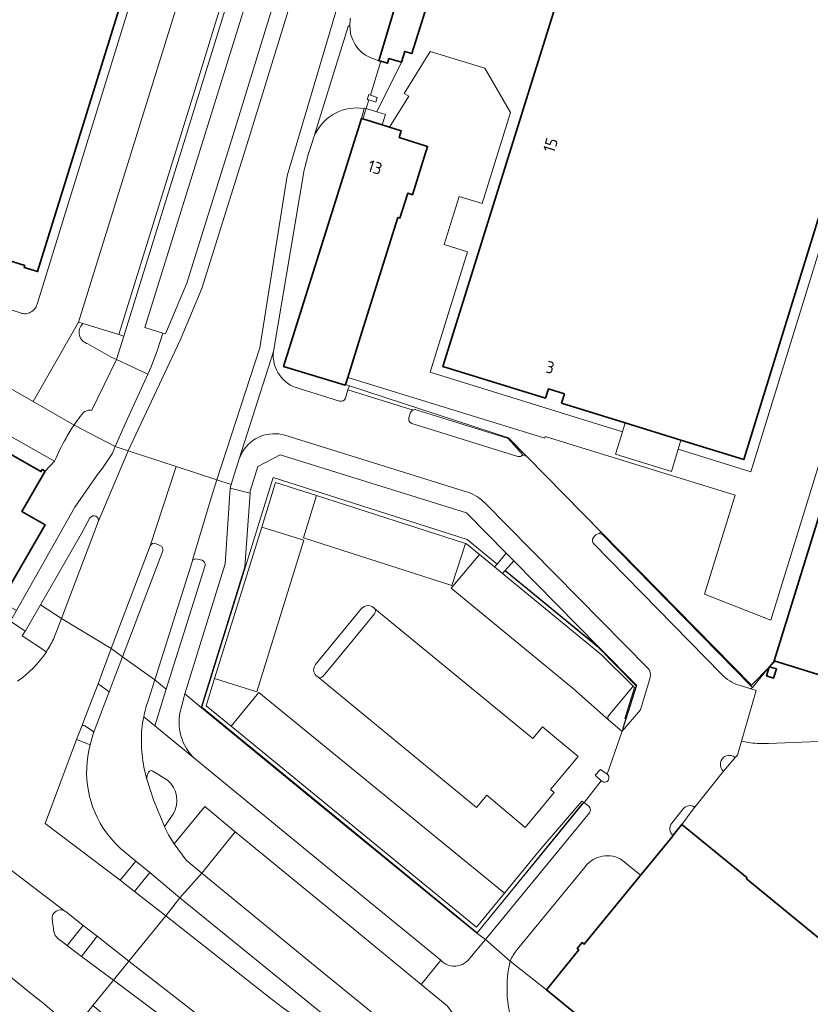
# Model space of a CAD drawing. Extents: x 150256 to 156914, y 461459 to 469481.
# Tile 196 of 256: x 154346 to 154434, y 463499 to 463609. Entities that reach past the tile are written whole.
import ezdxf
from ezdxf.enums import TextEntityAlignment as Align

# ---------------------------------------------------------------- set-up
doc = ezdxf.new("R2010")
doc.units = 0
doc.header["$LTSCALE"] = 0.75
for name, color, linetype, lineweight in [('B-RO-GR-BEPLANTING_CULTUUR_HEESTERS-GV', 251, 'CONTINUOUS', 18), ('B-RO-GR-GROENVOORZIENING-GV', 251, 'CONTINUOUS', 18), ('B-RO-GR-HAAG-GV', 251, 'CONTINUOUS', 13), ('B-RO-IE-TERREINAFSCHEIDING_KUNSTMATIG_HEKWERK-G', 251, 'IE-TERREINAFSCHEIDING-KUNSTMATIG', 18), ('B-RO-IE-TERREINAFSCHEIDING_KUNSTMATIG_MUUR-GV', 251, 'CONTINUOUS', 18), ('B-RO-OG-BEBOUWING-GV', 6, 'CONTINUOUS', 35), ('B-RO-OG-BEBOUWING-T18', 1, 'CONTINUOUS', 18), ('B-RO-OG-TERREIN_CULTUURSCHEIDING-GV', 251, 'CONTINUOUS', 18), ('B-RO-VH-VERHARDING_ASFALT-GV', 251, 'CONTINUOUS', 18), ('B-RO-VH-VERHARDING_BETON-GV', 251, 'CONTINUOUS', 18), ('B-RO-VH-VERHARDING_BETONSTRAATSTEEN-GV', 251, 'CONTINUOUS', 18), ('B-RO-VH-VERHARDING_STRAATBAKSTEEN-GV', 251, 'CONTINUOUS', 18), ('B-RO-VH-VERHARDING_TEGEL-GV', 251, 'CONTINUOUS', 18)]:
    doc.layers.add(name, color=color, linetype=linetype, lineweight=lineweight)
doc.styles.add('NLCS-ISO-M200-T18', font='NLCS-ISO.ttf', dxfattribs={"height": 360})
doc.linetypes.add('IE-TERREINAFSCHEIDING-KUNSTMATIG', pattern='A,4,[82,NLCS.SHX,S=0.75,R=90,X=0,Y=0],4,-2', length=10)

msp = doc.modelspace()

# ---------------------------------------------------------------- linework, layer by layer
at = {"layer": 'B-RO-GR-BEPLANTING_CULTUUR_HEESTERS-GV'}
for points in [[(154396.986, 463506.823), (154408.993, 463521.456), (154408.758, 463521.625), (154403.964, 463516.042), (154403.946, 463516.021), (154400.042, 463511.271), (154396.909, 463507.463), (154369.314, 463530.022), (154366.524, 463532.309), (154367.471, 463535.392), (154372.762, 463552.381), (154374.31, 463557.421), (154378.936, 463555.935), (154395.672, 463550.568), (154395.783, 463550.539), (154397.23, 463549.333), (154398.948, 463547.922), (154399.225, 463548.253), (154395.86, 463550.997), (154374.044, 463557.976), (154366.013, 463532.184)], [(154414.905, 463534.543), (154414.925, 463534.605), (154410.675, 463538.915), (154400.136, 463547.51), (154399.848, 463547.182), (154410.966, 463538.047), (154414.512, 463534.517), (154414.656, 463534.374), (154413.586, 463530.896), (154413.741, 463530.848)]]:
    msp.add_lwpolyline(points, close=True, dxfattribs=at)
at = {"layer": 'B-RO-GR-GROENVOORZIENING-GV'}
msp.add_lwpolyline([(154394.193, 463497.814), (154393.624, 463498.614), (154390.697, 463501.026), (154382.405, 463507.836), (154369.782, 463518.153), (154366.014, 463513.53), (154377.951, 463503.732), (154398.054, 463487.34), (154399.174, 463486.422), (154444.21, 463449.528), (154446.988, 463452.889), (154446.227, 463453.497), (154445.197, 463452.23), (154444.088, 463453.132), (154445.17, 463454.382), (154443.968, 463455.303), (154442.375, 463453.345), (154400.101, 463487.964), (154400.646, 463488.653), (154399.475, 463489.567), (154400.58, 463490.887), (154398.742, 463492.482)], dxfattribs=at)
at = {"layer": 'B-RO-GR-HAAG-GV'}
msp.add_lwpolyline([(154394.193, 463497.814), (154393.624, 463498.614), (154390.697, 463501.026), (154382.405, 463507.836), (154369.782, 463518.153), (154366.014, 463513.53), (154377.951, 463503.732), (154398.054, 463487.34), (154399.174, 463486.422), (154444.21, 463449.528), (154446.988, 463452.889), (154446.227, 463453.497)], dxfattribs=at)
at = {"layer": 'B-RO-IE-TERREINAFSCHEIDING_KUNSTMATIG_HEKWERK-G'}
for points in [[(154386.143, 463604.747), (154384.994, 463600.928)], [(154384.823, 463600.398), (154384.502, 463599.428)], [(154384.502, 463599.428), (154385.714, 463599.048)], [(154385.714, 463599.048), (154386.672, 463598.747), (154386.31, 463597.593)], [(154429.829, 463536.681), (154427.824, 463534.647), (154400.491, 463562.442), (154382.632, 463568.278)], [(154399.218, 463548.245), (154395.86, 463550.997), (154374.044, 463557.976), (154366.013, 463532.184), (154396.982, 463506.826)], [(154414.865, 463534.584), (154410.643, 463538.883), (154400.128, 463547.5)], [(154430.491, 463537.352), (154429.852, 463536.703)], [(154413.362, 463529.797), (154414.865, 463534.584)], [(154426.685, 463528.343), (154427.708, 463528.15)], [(154429.731, 463528.102), (154439.148, 463528.447)], [(154396.982, 463506.826), (154408.822, 463521.352)]]:
    msp.add_lwpolyline(points, dxfattribs=at)
msp.add_lwpolyline([(154427.708, 463528.15, 0.030642), (154429.731, 463528.102)], format="xyb", dxfattribs=at)
at = {"layer": 'B-RO-IE-TERREINAFSCHEIDING_KUNSTMATIG_MUUR-GV'}
for points in [[(154384.823, 463600.398), (154385.576, 463600.157), (154385.746, 463600.687), (154384.994, 463600.928), (154384.794, 463600.992), (154384.623, 463600.462)], [(154384.14, 463598.274), (154384.502, 463599.428), (154384.318, 463599.489), (154384.298, 463599.422), (154383.975, 463598.326)]]:
    msp.add_lwpolyline(points, close=True, dxfattribs=at)
at = {"layer": 'B-RO-OG-BEBOUWING-GV'}
for points in [[(154342.38, 463582.942), (154346.124, 463581.78), (154346.058, 463581.57), (154347.558, 463581.104), (154369.924, 463653.116)], [(154389.919, 463618.082), (154385.942, 463604.808), (154386.143, 463604.747), (154386.9, 463604.521), (154387.059, 463605.052), (154388.472, 463604.629), (154388.836, 463605.844), (154389.627, 463605.607), (154392.237, 463613.853)], [(154405.738, 463610.815), (154403.652, 463604.133), (154393.139, 463570.445), (154404.664, 463566.899), (154404.995, 463567.932), (154406.799, 463567.373), (154406.467, 463566.341), (154413.625, 463564.122), (154419.896, 463562.179), (154426.95, 463559.993), (154443.657, 463613.932)], [(154343.443, 463544.041), (154348.405, 463552.658), (154345.806, 463554.149), (154348.42, 463558.702), (154348.084, 463558.891), (154347.945, 463558.648), (154323.626, 463572.524)], [(154508.079, 463443.245), (154514.034, 463450.515), (154533.529, 463434.558), (154534.43, 463435.606), (154536.898, 463438.572), (154544.234, 463447.575), (154526.558, 463462.035), (154524.35, 463463.849), (154513.581, 463472.69), (154505.698, 463463.057), (154506.361, 463462.515), (154499.323, 463453.904), (154486.516, 463464.428), (154479.464, 463470.204), (154461.417, 463484.93), (154454.43, 463490.745), (154444.736, 463498.625), (154437.65, 463504.384), (154427.259, 463512.897), (154427.339, 463512.978), (154419.985, 463518.992), (154419.025, 463517.786), (154418.915, 463517.619), (154415.286, 463513.192)], [(154415.286, 463513.192), (154409.012, 463505.537), (154408.779, 463505.724), (154408.23, 463505.065), (154408.413, 463504.917), (154404.78, 463500.398), (154453.492, 463460.547), (154494.677, 463426.853), (154505.639, 463440.24)]]:
    msp.add_lwpolyline(points, dxfattribs=at)
for points in [[(154386.31, 463597.593), (154384.14, 463598.274), (154383.975, 463598.326), (154375.227, 463570.438), (154382.16, 463568.351), (154382.183, 463568.425), (154382.43, 463569.22), (154384.013, 463574.317), (154388.068, 463587.203), (154388.305, 463587.128), (154389.178, 463589.911), (154389.708, 463589.745), (154391.412, 463595.177), (154388.215, 463596.18), (154388.448, 463596.922), (154387.12, 463597.339)], [(154446.104, 463563.506), (154439.154, 463565.663), (154430.378, 463537.387), (154458.505, 463528.656), (154458.386, 463528.274), (154458.768, 463528.156), (154467.678, 463556.865), (154467.759, 463557.126), (154467.396, 463557.251), (154467.295, 463556.928), (154447.151, 463563.181), (154446.467, 463563.393)], [(154429.829, 463536.681), (154429.518, 463535.681), (154430.306, 463535.436), (154430.625, 463536.463), (154429.852, 463536.703), (154429.838, 463536.708)]]:
    msp.add_lwpolyline(points, close=True, dxfattribs=at)
at = {"layer": 'B-RO-OG-TERREIN_CULTUURSCHEIDING-GV'}
for points in [[(154361.639, 463574.204), (154361.945, 463574.109), (154362.056, 463574.374), (154364.341, 463579.815), (154369.731, 463597.072), (154375.245, 463614.999), (154372.387, 463615.878), (154359.638, 463574.826)], [(154365.945, 463532.149), (154378.331, 463521.967), (154396.945, 463506.773), (154396.986, 463506.823), (154366.013, 463532.184), (154374.044, 463557.976), (154395.86, 463550.997), (154399.225, 463548.253), (154400.254, 463549.484), (154395.792, 463554.009), (154374.85, 463560.521), (154372.313, 463559.207), (154371.468, 463556.423), (154371.453, 463556.2), (154370.847, 463547.937)], [(154401.108, 463548.617), (154400.136, 463547.51), (154410.675, 463538.915)]]:
    msp.add_lwpolyline(points, close=True, dxfattribs=at)
at = {"layer": 'B-RO-VH-VERHARDING_ASFALT-GV'}
for points in [[(154363.136, 463559.208), (154367.718, 463557.732), (154372.555, 463572.549), (154375.622, 463591.852), (154381.397, 463611.304), (154388.807, 463635.282), (154396.439, 463659.838), (154398.623, 463666.868), (154403.389, 463682.635), (154409.937, 463703.742), (154416.248, 463724.025), (154418.301, 463731.03), (154419.887, 463737.308), (154421.714, 463747.057), (154422.78, 463750.854), (154423.32, 463752.247), (154418.51, 463754.836)], [(154423.608, 463747.351), (154424.369, 463749.996), (154424.441, 463750.187), (154424.896, 463751.398), (154423.32, 463752.247), (154422.78, 463750.854), (154421.714, 463747.057), (154419.887, 463737.308), (154418.301, 463731.03), (154416.248, 463724.025), (154409.937, 463703.742), (154403.389, 463682.635), (154398.623, 463666.868), (154396.439, 463659.838), (154388.807, 463635.282), (154381.397, 463611.304), (154375.622, 463591.852), (154372.555, 463572.549), (154367.718, 463557.732), (154369.336, 463557.174), (154370.22, 463560.085), (154374.077, 463572.121), (154377.481, 463592.309)], [(154411.914, 463739.237), (154408.92, 463728.902), (154407.616, 463723.184), (154405.21, 463711.224), (154401.803, 463695.367), (154398.502, 463684.171), (154396.697, 463678.064), (154396.669, 463677.97), (154394.08, 463669.756), (154391.535, 463661.45), (154388.028, 463650.006), (154377.771, 463617.056), (154376.966, 463614.47), (154371.45, 463596.539), (154366.034, 463579.197), (154363.716, 463573.677), (154363.604, 463573.411), (154357.736, 463560.981), (154363.136, 463559.208)], [(154375.245, 463614.999), (154369.731, 463597.072), (154364.341, 463579.815), (154362.056, 463574.374), (154361.945, 463574.109), (154361.639, 463574.204), (154361.058, 463572.317), (154360.342, 463570.404), (154359.975, 463569.6), (154357.306, 463563.755), (154356.287, 463561.466), (154357.314, 463561.12), (154357.736, 463560.981), (154363.604, 463573.411), (154363.716, 463573.677), (154366.034, 463579.197), (154371.45, 463596.539), (154376.966, 463614.47)], [(154378.787, 463596.574), (154378.749, 463596.6), (154382.47, 463608.645), (154382.663, 463608.812)], [(154436.998, 463588.532), (154427.755, 463558.623), (154419.589, 463561.158), (154418.839, 463558.666), (154412.544, 463560.606), (154413.313, 463563.106), (154391.7, 463569.815), (154395.879, 463583.336), (154393.275, 463584.154), (154394.961, 463589.542), (154397.563, 463588.773), (154400.75, 463598.987), (154397.86, 463603.966), (154391.704, 463605.852), (154388.776, 463601.124), (154389.286, 463600.814), (154387.12, 463597.339), (154388.448, 463596.922), (154388.215, 463596.18), (154391.412, 463595.177), (154389.708, 463589.745), (154389.178, 463589.911), (154388.305, 463587.128), (154388.068, 463587.203), (154384.013, 463574.317), (154382.43, 463569.22), (154404.583, 463562.401), (154404.644, 463562.6), (154426.004, 463555.974), (154422.526, 463544.857), (154430, 463541.948), (154437.098, 463564.874)], [(154377.994, 463594.263), (154378.5, 463595.839)], [(154374.077, 463572.121), (154370.22, 463560.085), (154370.599, 463560.844)], [(154381.517, 463566.558), (154376.979, 463567.977)], [(154382.451, 463567.839), (154382.171, 463566.877)], [(154389.782, 463565.559), (154382.451, 463567.839)], [(154389.312, 463564.678), (154389.506, 463565.272)], [(154401.543, 463560.351), (154389.649, 463564.05)], [(154375.366, 463562.719), (154395.884, 463556.341)], [(154410.702, 463551.692), (154410.915, 463551.842), (154402.566, 463560.332), (154402.104, 463560.514)], [(154364.985, 463548.692), (154367.088, 463555.681), (154367.718, 463557.732), (154363.136, 463559.208), (154360.213, 463550.31)], [(154397.849, 463555.122), (154416.174, 463536.544)], [(154353.452, 463553.427), (154352.486, 463551.686), (154347.897, 463543.651)], [(154347.897, 463543.651), (154350.237, 463542.148), (154354.37, 463553.007)], [(154360.213, 463550.31), (154356.457, 463540.459), (154355.829, 463538.75), (154357.109, 463537.843), (154361.627, 463549.752)], [(154361.377, 463550.316), (154360.832, 463550.545)], [(154360.832, 463550.545), (154361.377, 463550.316)], [(154424.473, 463535.861), (154410.086, 463550.512)], [(154361.627, 463549.752), (154357.109, 463537.843), (154360.736, 463535.258), (154364.931, 463548.512), (154364.985, 463548.692)], [(154350.764, 463509.158), (154352.681, 463507.656), (154354.272, 463506.445), (154357.83, 463503.623), (154361.99, 463508.722), (154358.472, 463511.444), (154356.84, 463512.75), (154348.414, 463519.106), (154351.951, 463528.53), (154352.537, 463530.033), (154353.358, 463532.198), (154354.355, 463534.797), (154354.874, 463536.15), (154355.829, 463538.75), (154350.237, 463542.148), (154349.342, 463539.813)], [(154359.951, 463532.779), (154360.736, 463535.258), (154357.109, 463537.843), (154356.184, 463535.403), (154355.617, 463533.897), (154354.649, 463531.33), (154353.829, 463529.178), (154353.822, 463529.159), (154353.484, 463527.941)], [(154416.448, 463535.514), (154415.352, 463531.885), (154413.303, 463529.457), (154411.615, 463524.631)], [(154425.976, 463526.519), (154426.246, 463526.776), (154426.685, 463528.343), (154428.355, 463534.05), (154427.761, 463534.223), (154426.438, 463534.635)], [(154359.701, 463531.983), (154359.704, 463531.995)], [(154353.484, 463527.941), (154351.951, 463528.53), (154348.414, 463519.106)], [(154324.871, 463524.73), (154321.294, 463527.487), (154317.424, 463522.277), (154321.029, 463519.511), (154322.611, 463518.264), (154328.666, 463513.853), (154329.617, 463513.16), (154337.18, 463507.441), (154342.374, 463503.582), (154346.586, 463500.169), (154348.153, 463498.934), (154351.657, 463495.969), (154353.768, 463498.636), (154356.114, 463501.509), (154352.487, 463504.175), (154350.892, 463505.398), (154349.842, 463506.193)], [(154326.647, 463527.164), (154328.23, 463525.986), (154339.988, 463517.334), (154350.638, 463509.253)], [(154357.556, 463515.733), (154358.617, 463514.85), (154360.166, 463513.598), (154363.571, 463510.737), (154366.014, 463513.53), (154364.268, 463514.962), (154362.935, 463516.81), (154362.271, 463517.828), (154361.883, 463518.649), (154361.832, 463518.771), (154360.602, 463521.743), (154359.846, 463524.095), (154359.524, 463525.389)], [(154362.166, 463523.97), (154360.515, 463524.998)], [(154421.444, 463520.945), (154424.537, 463524.778), (154424.692, 463524.98)], [(154359.846, 463524.095), (154360.602, 463521.743), (154361.832, 463518.771), (154362.807, 463520.153)], [(154410.99, 463523.85), (154410.931, 463523.897), (154409.039, 463521.514), (154408.993, 463521.456), (154409.534, 463521.032)], [(154409.621, 463520.313), (154406.18, 463516.115), (154397.903, 463506.066), (154400.686, 463503.65)], [(154418.86, 463519.137), (154420.137, 463520.736)], [(154348.414, 463519.106), (154356.84, 463512.75), (154358.617, 463514.85), (154357.556, 463515.733)], [(154350.638, 463509.253), (154339.988, 463517.334)], [(154413.331, 463514.96), (154415.322, 463513.317), (154415.286, 463513.192), (154418.915, 463517.619), (154419.025, 463517.786)], [(154401.488, 463504.944), (154409.125, 463514.245)], [(154348.153, 463498.934), (154346.586, 463500.169), (154342.374, 463503.582), (154337.18, 463507.441), (154329.617, 463513.16), (154336.839, 463504.105)], [(154394.127, 463480.261), (154399.174, 463486.422), (154398.054, 463487.34), (154377.951, 463503.732), (154366.014, 463513.53), (154363.571, 463510.737), (154387.954, 463490.951)], [(154387.954, 463490.951), (154363.571, 463510.737), (154361.99, 463508.722), (154373.638, 463499.544), (154375.099, 463498.434), (154376.596, 463497.375)], [(154349.842, 463506.193), (154350.892, 463505.398), (154352.681, 463507.656), (154350.764, 463509.158)], [(154349.214, 463508.346), (154349.386, 463506.953)], [(154349.386, 463506.953), (154349.214, 463508.346)], [(154376.596, 463497.375), (154375.099, 463498.434), (154373.638, 463499.544), (154361.99, 463508.722), (154357.83, 463503.623), (154367.231, 463496.328), (154371.67, 463492.78), (154377.212, 463488.234), (154388.603, 463478.889), (154391.132, 463476.814), (154393.904, 463480.004)], [(154338.215, 463502.63), (154344.485, 463497.495), (154346.058, 463496.212), (154349.549, 463493.309), (154350.93, 463492.214), (154363.838, 463481.653), (154364.461, 463481.144), (154366.634, 463483.897), (154351.993, 463495.703), (154351.657, 463495.969), (154348.153, 463498.934)], [(154435.66, 463438.811), (154402.148, 463466.178), (154392.711, 463473.758), (154390.731, 463475.432), (154390.269, 463475.812), (154388.728, 463477.079), (154387.601, 463477.923), (154375.888, 463486.698), (154356.114, 463501.509), (154353.768, 463498.636), (154383.661, 463474.124), (154387.36, 463471.091)]]:
    msp.add_lwpolyline(points, dxfattribs=at)
for points in [[(154382.663, 463608.812, -0.0490479), (154382.76, 463609.567)], [(154378.5, 463595.839, -0.0369454), (154378.787, 463596.574)], [(154377.481, 463592.309, -0.0086419), (154377.994, 463594.263)], [(154376.979, 463567.977, -0.3778217), (154374.077, 463572.121)], [(154382.171, 463566.877, -0.3958246), (154381.517, 463566.558)], [(154389.649, 463564.05, -0.4343828), (154389.312, 463564.678)], [(154389.506, 463565.272, -0.1936363), (154389.782, 463565.559)], [(154370.599, 463560.844, -0.3459485), (154375.366, 463562.719)], [(154402.104, 463560.514, -0.297911), (154401.543, 463560.351)], [(154395.884, 463556.341, -0.1256478), (154397.849, 463555.122)], [(154354.37, 463553.007, 0.9068737), (154353.452, 463553.427)], [(154410.086, 463550.512, -0.388613), (154410.056, 463551.217)], [(154410.056, 463551.217, -0.2025474), (154410.702, 463551.692)], [(154360.832, 463550.545, 0.3929691), (154360.213, 463550.31)], [(154360.213, 463550.31, -0.3929691), (154360.832, 463550.545)], [(154361.627, 463549.752, 0.4005928), (154361.377, 463550.316)], [(154361.377, 463550.316, -0.4005928), (154361.627, 463549.752)], [(154349.342, 463539.813, -0.0238762), (154348.548, 463538.388)], [(154348.548, 463538.388, -0.0968448), (154345.299, 463535.08)], [(154416.174, 463536.544, -0.2603648), (154416.448, 463535.514)], [(154426.438, 463534.635, -0.1243476), (154424.473, 463535.861)], [(154359.704, 463531.995, -0.014226), (154359.951, 463532.779)], [(154359.492, 463531.099, -0.0170832), (154359.701, 463531.983)], [(154359.232, 463528.294, -0.0549257), (154359.492, 463531.099)], [(154359.524, 463525.389, -0.0467929), (154359.232, 463528.294)], [(154355.325, 463518.04, -0.2285667), (154353.484, 463527.941)], [(154353.484, 463527.941, 0.2285667), (154355.325, 463518.04)], [(154424.692, 463524.98, -1.0084963), (154425.976, 463526.519)], [(154360.047, 463524.878, 0.1491073), (154359.846, 463524.095)], [(154360.515, 463524.998, 0.3845363), (154360.047, 463524.878)], [(154362.807, 463520.153, 0.3643969), (154362.166, 463523.97)], [(154411.615, 463524.631, -1.0084315), (154410.99, 463523.85)], [(154409.534, 463521.032, -0.3796885), (154409.621, 463520.313)], [(154420.137, 463520.736, -0.3926175), (154421.444, 463520.945)], [(154419.025, 463517.786, -0.4329728), (154418.86, 463519.137)], [(154357.556, 463515.733, -0.0696368), (154355.325, 463518.04)], [(154355.325, 463518.04, 0.0696368), (154357.556, 463515.733)], [(154409.125, 463514.245, -0.39536), (154413.331, 463514.96)], [(154350.638, 463509.253, 0.6353972), (154349.214, 463508.346)], [(154349.214, 463508.346, -0.6353972), (154350.638, 463509.253)], [(154350.764, 463509.158, 0.0405607), (154350.638, 463509.253)], [(154350.638, 463509.253, -0.0405607), (154350.764, 463509.158)], [(154349.386, 463506.953, 0.1873066), (154349.842, 463506.193)], [(154349.842, 463506.193, -0.1873066), (154349.386, 463506.953)], [(154400.686, 463503.65, -0.063777), (154401.488, 463504.944)]]:
    msp.add_lwpolyline(points, format="xyb", dxfattribs=at)
for points in [[(154384.994, 463600.928), (154385.746, 463600.687), (154385.576, 463600.157), (154384.823, 463600.398), (154384.502, 463599.428), (154385.714, 463599.048), (154388.472, 463604.629), (154387.059, 463605.052), (154386.9, 463604.521), (154386.143, 463604.747)], [(154363.136, 463559.208), (154357.736, 463560.981), (154354.37, 463553.007), (154350.237, 463542.148), (154355.829, 463538.75), (154356.457, 463540.459), (154360.213, 463550.31)], [(154364.985, 463548.692), (154364.931, 463548.512), (154360.736, 463535.258), (154362.022, 463534.202), (154366.389, 463548.097), (154366.394, 463548.275), (154366.336, 463548.444), (154366.225, 463548.582), (154366.074, 463548.68), (154365.532, 463548.817), (154365.349, 463548.826), (154365.072, 463548.724)], [(154375.888, 463486.698), (154377.212, 463488.234), (154371.67, 463492.78), (154367.231, 463496.328), (154357.83, 463503.623), (154356.114, 463501.509)]]:
    msp.add_lwpolyline(points, close=True, dxfattribs=at)
at = {"layer": 'B-RO-VH-VERHARDING_BETON-GV'}
msp.add_lwpolyline([(154413.313, 463563.106), (154412.544, 463560.606), (154418.839, 463558.666), (154419.589, 463561.158), (154419.896, 463562.179), (154413.625, 463564.122)], close=True, dxfattribs=at)
at = {"layer": 'B-RO-VH-VERHARDING_BETONSTRAATSTEEN-GV'}
for points in [[(154347.074, 463566.52), (154352.167, 463575.426), (154377.219, 463656.032), (154372.302, 463657.56), (154347.501, 463577.435)], [(154377.471, 463655.954), (154377.219, 463656.032), (154352.167, 463575.426), (154352.65, 463575.263), (154356.683, 463574.041)], [(154356.683, 463574.041), (154365.196, 463601.384), (154375.004, 463633.205), (154381.505, 463654.085), (154377.661, 463655.247)], [(154377.661, 463655.247), (154381.505, 463654.085), (154375.004, 463633.205), (154365.196, 463601.384), (154356.683, 463574.041), (154357.251, 463573.87)], [(154357.251, 463573.87), (154382.293, 463654.518), (154377.471, 463655.954)], [(154392.237, 463613.853), (154389.627, 463605.607), (154388.836, 463605.844), (154388.472, 463604.629), (154385.714, 463599.048), (154386.672, 463598.747), (154386.31, 463597.593), (154387.12, 463597.339), (154389.286, 463600.814), (154388.776, 463601.124), (154391.704, 463605.852), (154397.86, 463603.966), (154400.75, 463598.987), (154397.563, 463588.773), (154394.961, 463589.542), (154393.275, 463584.154), (154395.879, 463583.336), (154391.7, 463569.815), (154413.313, 463563.106), (154413.625, 463564.122), (154406.467, 463566.341), (154406.799, 463567.373), (154404.995, 463567.932), (154404.664, 463566.899), (154393.139, 463570.445), (154403.652, 463604.133), (154405.738, 463610.815)], [(154443.657, 463613.932), (154426.95, 463559.993), (154419.896, 463562.179), (154419.589, 463561.158), (154427.755, 463558.623), (154436.998, 463588.532)], [(154382.663, 463608.812), (154382.47, 463608.645), (154378.749, 463596.6), (154378.787, 463596.574)], [(154384.298, 463599.422), (154384.318, 463599.489), (154384.502, 463599.428), (154384.823, 463600.398), (154384.623, 463600.462), (154384.794, 463600.992), (154384.994, 463600.928), (154386.143, 463604.747), (154385.942, 463604.808), (154384.947, 463605.149)], [(154345.647, 463576.459), (154333.083, 463580.391), (154330.56, 463575.91), (154347.074, 463566.52)], [(154351.659, 463563.863), (154347.074, 463566.52), (154330.56, 463575.91), (154328.272, 463571.848), (154345.4, 463562.106), (154349.475, 463559.793)], [(154352.167, 463575.426), (154347.074, 463566.52), (154351.659, 463563.863), (154351.702, 463563.927)], [(154352.65, 463575.263), (154352.167, 463575.426)], [(154353.652, 463565.55), (154356.429, 463571.226), (154355.842, 463571.478), (154353.228, 463572.993)], [(154351.702, 463563.927), (154351.659, 463563.863), (154356.287, 463561.466), (154357.306, 463563.755), (154359.975, 463569.6), (154356.429, 463571.226)], [(154356.429, 463571.226), (154353.652, 463565.55)], [(154437.098, 463564.874), (154430, 463541.948), (154422.526, 463544.857), (154426.004, 463555.974), (154404.644, 463562.6), (154404.583, 463562.401), (154382.43, 463569.22), (154382.183, 463568.425), (154382.632, 463568.278), (154400.491, 463562.442), (154402.566, 463560.332), (154410.915, 463551.842), (154410.702, 463551.692), (154411.074, 463551.569), (154427.843, 463534.505), (154427.937, 463534.396), (154430.378, 463537.387), (154439.154, 463565.663)], [(154352.349, 463564.84), (154352.707, 463565.266), (154352.881, 463565.4)], [(154352.881, 463565.4), (154352.707, 463565.266), (154352.349, 463564.84)], [(154356.287, 463561.466), (154355.973, 463560.711), (154354.856, 463559.033), (154354.301, 463558.297), (154351.741, 463554.625), (154345.201, 463543.049), (154344.506, 463541.818), (154346.172, 463540.71), (154346.203, 463540.757), (154347.897, 463543.651), (154352.486, 463551.686), (154353.452, 463553.427)], [(154354.37, 463553.007), (154357.736, 463560.981), (154357.314, 463561.12), (154356.287, 463561.466)], [(154364.109, 463533.658), (154368.635, 463548.261), (154369.224, 463556.783), (154369.336, 463557.174), (154367.718, 463557.732), (154367.088, 463555.681), (154364.985, 463548.692), (154365.072, 463548.724), (154365.349, 463548.826), (154365.532, 463548.817), (154366.074, 463548.68), (154366.225, 463548.582), (154366.336, 463548.444), (154366.394, 463548.275), (154366.389, 463548.097), (154362.022, 463534.202), (154360.729, 463530.088), (154365.323, 463526.32)], [(154477.605, 463522.725), (154476.558, 463519.329), (154472.762, 463520.543), (154473.804, 463523.908), (154465.114, 463526.612), (154465.003, 463526.254), (154464.621, 463526.372), (154473.493, 463554.96), (154467.678, 463556.865), (154458.768, 463528.156), (154458.386, 463528.274), (154458.505, 463528.656), (154430.378, 463537.387), (154427.937, 463534.396), (154427.761, 463534.223), (154428.355, 463534.05), (154426.685, 463528.343), (154427.708, 463528.15)], [(154350.237, 463542.148), (154347.897, 463543.651), (154346.203, 463540.757), (154346.172, 463540.71), (154345.826, 463540.185), (154348.548, 463538.388)], [(154383.991, 463543.243), (154378.821, 463536.97)], [(154379.667, 463535.637), (154382.542, 463539.152), (154385.442, 463542.656)], [(154349.342, 463539.813), (154350.237, 463542.148)], [(154378.885, 463535.704), (154379.06, 463535.571)], [(154353.829, 463529.178), (154354.649, 463531.33), (154355.617, 463533.897), (154354.355, 463534.797), (154353.358, 463532.198), (154352.537, 463530.033)], [(154397.903, 463506.066), (154396.945, 463506.773), (154378.331, 463521.967), (154365.945, 463532.149), (154364.109, 463533.658), (154363.686, 463532.04)], [(154363.686, 463532.04), (154364.109, 463533.658)], [(154413.265, 463529.488), (154413.303, 463529.457), (154413.741, 463530.848), (154413.586, 463530.896), (154414.656, 463534.374), (154414.512, 463534.517), (154411.736, 463531.215)], [(154365.323, 463526.32), (154360.729, 463530.088), (154359.492, 463531.099)], [(154411.771, 463530.719), (154413.265, 463529.488)], [(154352.537, 463530.033), (154351.951, 463528.53), (154353.484, 463527.941), (154353.822, 463529.159), (154353.829, 463529.178)], [(154353.729, 463529.507), (154352.859, 463530.085)], [(154352.859, 463530.085), (154353.729, 463529.507)], [(154429.731, 463528.102), (154439.148, 463528.447)], [(154362.807, 463520.153), (154361.832, 463518.771), (154361.883, 463518.649), (154362.271, 463517.828), (154362.935, 463516.81), (154366.348, 463521.016), (154369.782, 463518.153), (154382.405, 463507.836), (154390.697, 463501.026), (154392.9, 463503.738), (154381.024, 463513.44), (154365.323, 463526.32)], [(154365.323, 463526.32), (154381.024, 463513.44), (154392.9, 463503.738), (154393.118, 463503.537)], [(154359.524, 463525.389), (154359.846, 463524.095)], [(154360.515, 463524.998), (154362.166, 463523.97)], [(154411.615, 463524.631), (154410.863, 463525.182), (154410.254, 463524.514), (154410.931, 463523.897), (154410.99, 463523.85)], [(154395.971, 463503.761), (154397.903, 463506.066)], [(154400.686, 463503.65), (154397.903, 463506.066), (154395.971, 463503.761)], [(154393.118, 463503.537), (154392.9, 463503.738), (154390.697, 463501.026), (154393.624, 463498.614), (154394.193, 463497.814)], [(154503.962, 463419.257), (154501.958, 463420.897), (154495.868, 463425.879), (154494.975, 463426.609), (154494.677, 463426.853), (154453.492, 463460.547), (154404.78, 463500.398), (154400.686, 463503.65)]]:
    msp.add_lwpolyline(points, dxfattribs=at)
for points in [[(154384.947, 463605.149, -0.3024997), (154382.663, 463608.812)], [(154378.787, 463596.574, -0.3337383), (154384.298, 463599.422)], [(154347.236, 463576.912, -0.104078), (154346.783, 463576.539)], [(154347.501, 463577.435, -0.1014505), (154347.236, 463576.912)], [(154346.223, 463576.38, -0.1024091), (154345.647, 463576.459)], [(154346.783, 463576.539, -0.1050046), (154346.223, 463576.38)], [(154353.228, 463572.993, -0.595568), (154352.65, 463575.263)], [(154351.702, 463563.927, -0.0116373), (154352.349, 463564.84)], [(154352.349, 463564.84, 0.0116373), (154351.702, 463563.927)], [(154352.881, 463565.4, -0.0829213), (154353.254, 463565.535)], [(154353.254, 463565.535, 0.0829213), (154352.881, 463565.4)], [(154353.254, 463565.535, -0.0829864), (154353.652, 463565.55)], [(154353.652, 463565.55, 0.0829864), (154353.254, 463565.535)], [(154350.759, 463562.403, -0.0177998), (154351.659, 463563.863)], [(154349.475, 463559.793, -0.030749), (154350.759, 463562.403)], [(154353.452, 463553.427, -0.9068737), (154354.37, 463553.007)], [(154385.47, 463543.238, 0.4604479), (154383.991, 463543.243)], [(154385.442, 463542.656, 0.3299603), (154385.47, 463543.238)], [(154348.548, 463538.388, 0.0238762), (154349.342, 463539.813)], [(154378.821, 463536.97, 0.4028523), (154378.885, 463535.704)], [(154379.06, 463535.571, 0.4085728), (154379.667, 463535.637)], [(154363.686, 463532.04, 0.287967), (154365.323, 463526.32)], [(154365.323, 463526.32, -0.287967), (154363.686, 463532.04)], [(154359.492, 463531.099, 0.0549257), (154359.232, 463528.294)], [(154411.736, 463531.215, 0.3607983), (154411.771, 463530.719)], [(154352.859, 463530.085, 0.3669237), (154352.537, 463530.033)], [(154352.537, 463530.033, -0.3669237), (154352.859, 463530.085)], [(154353.829, 463529.178, 0.3228505), (154353.729, 463529.507)], [(154353.729, 463529.507, -0.3228505), (154353.829, 463529.178)], [(154359.232, 463528.294, 0.0467929), (154359.524, 463525.389)], [(154427.708, 463528.15, 0.030642), (154429.731, 463528.102)], [(154359.846, 463524.095, -0.1491073), (154360.047, 463524.878)], [(154360.047, 463524.878, -0.3845363), (154360.515, 463524.998)], [(154362.166, 463523.97, -0.3643969), (154362.807, 463520.153)], [(154410.99, 463523.85, 1.0084315), (154411.615, 463524.631)], [(154393.118, 463503.537, 0.4038006), (154395.971, 463503.761)], [(154395.971, 463503.761, -0.4038006), (154393.118, 463503.537)], [(154400.686, 463503.65, 0.1738386), (154401.736, 463494.642)], [(154401.736, 463494.642, -0.1738386), (154400.686, 463503.65)]]:
    msp.add_lwpolyline(points, format="xyb", dxfattribs=at)
for points in [[(154369.224, 463556.783), (154368.635, 463548.261), (154364.109, 463533.658), (154365.945, 463532.149), (154370.847, 463547.937), (154371.453, 463556.2)], [(154400.136, 463547.51), (154401.108, 463548.617), (154400.254, 463549.484), (154399.225, 463548.253), (154398.948, 463547.922), (154399.848, 463547.182)], [(154430.306, 463535.436), (154429.518, 463535.681), (154429.829, 463536.681), (154429.838, 463536.708), (154429.852, 463536.703), (154430.625, 463536.463)], [(154362.935, 463516.81), (154364.268, 463514.962), (154366.014, 463513.53), (154369.782, 463518.153), (154366.348, 463521.016)], [(154356.84, 463512.75), (154358.472, 463511.444), (154360.166, 463513.598), (154358.617, 463514.85)], [(154360.166, 463513.598), (154358.472, 463511.444), (154361.99, 463508.722), (154363.571, 463510.737)], [(154354.272, 463506.445), (154352.681, 463507.656), (154350.892, 463505.398), (154352.487, 463504.175)], [(154352.487, 463504.175), (154356.114, 463501.509), (154357.83, 463503.623), (154354.272, 463506.445)]]:
    msp.add_lwpolyline(points, close=True, dxfattribs=at)
at = {"layer": 'B-RO-VH-VERHARDING_STRAATBAKSTEEN-GV'}
for points in [[(154411.615, 463524.631), (154413.303, 463529.457), (154413.265, 463529.488), (154411.771, 463530.719), (154407.829, 463534.214), (154394.06, 463545.551), (154397.23, 463549.333), (154395.783, 463550.539), (154395.672, 463550.568), (154394.15, 463545.838), (154377.453, 463551.186), (154378.936, 463555.935), (154374.31, 463557.421), (154372.762, 463552.381), (154377.479, 463550.917), (154372.216, 463533.91), (154367.471, 463535.392), (154366.524, 463532.309), (154369.314, 463530.022), (154372.451, 463533.833), (154400.042, 463511.271), (154403.946, 463516.021), (154403.964, 463516.042), (154408.758, 463521.625), (154408.993, 463521.456), (154409.039, 463521.514), (154410.931, 463523.897), (154410.254, 463524.514), (154410.863, 463525.182)], [(154378.936, 463555.935), (154377.453, 463551.186), (154394.15, 463545.838), (154395.672, 463550.568)], [(154372.762, 463552.381), (154367.471, 463535.392), (154372.216, 463533.91), (154377.479, 463550.917)], [(154369.314, 463530.022), (154396.909, 463507.463), (154400.042, 463511.271), (154372.451, 463533.833)]]:
    msp.add_lwpolyline(points, close=True, dxfattribs=at)
for points in [[(154410.966, 463538.047), (154399.848, 463547.182), (154398.948, 463547.922), (154397.23, 463549.333), (154394.06, 463545.551), (154407.829, 463534.214), (154411.771, 463530.719)], [(154378.821, 463536.97), (154383.991, 463543.243)], [(154385.47, 463543.238), (154403.252, 463528.643), (154403.257, 463528.649), (154404.338, 463529.959), (154408.333, 463526.618), (154405.235, 463522.913), (154405.637, 463522.576), (154402.37, 463518.669), (154398.06, 463522.273), (154396.904, 463520.89), (154379.06, 463535.571), (154378.885, 463535.704)], [(154379.06, 463535.571), (154396.904, 463520.89), (154398.06, 463522.273), (154402.37, 463518.669), (154405.637, 463522.576), (154405.235, 463522.913), (154408.333, 463526.618), (154404.338, 463529.959), (154403.257, 463528.649), (154403.252, 463528.643), (154385.47, 463543.238)], [(154385.442, 463542.656), (154382.542, 463539.152), (154379.667, 463535.637)], [(154411.736, 463531.215), (154414.512, 463534.517), (154410.966, 463538.047)]]:
    msp.add_lwpolyline(points, dxfattribs=at)
for points in [[(154383.991, 463543.243, -0.4604479), (154385.47, 463543.238)], [(154385.47, 463543.238, -0.3299603), (154385.442, 463542.656)], [(154378.885, 463535.704, -0.4028523), (154378.821, 463536.97)], [(154379.667, 463535.637, -0.4085728), (154379.06, 463535.571)], [(154411.771, 463530.719, -0.3607983), (154411.736, 463531.215)]]:
    msp.add_lwpolyline(points, format="xyb", dxfattribs=at)
at = {"layer": 'B-RO-VH-VERHARDING_TEGEL-GV'}
for points in [[(154370.659, 463661.904), (154370.18, 463660.306), (154368.819, 463655.888), (154369.155, 463654.56), (154368.817, 463653.459), (154369.924, 463653.116), (154347.558, 463581.104), (154346.058, 463581.57), (154346.124, 463581.78), (154342.38, 463582.942), (154342.279, 463582.617), (154331.24, 463586.045), (154323.626, 463572.524), (154347.945, 463558.648), (154348.084, 463558.891), (154348.42, 463558.702), (154349.475, 463559.793)], [(154347.501, 463577.435), (154372.302, 463657.56), (154373.518, 463661.484), (154371.225, 463662.206)], [(154384.947, 463605.149), (154385.942, 463604.808), (154389.919, 463618.082), (154389.9, 463618.088), (154394.798, 463633.758), (154397.839, 463632.816), (154400.051, 463639.953), (154398.025, 463640.578), (154398.044, 463640.64)], [(154382.171, 463566.877), (154382.451, 463567.839), (154382.632, 463568.278), (154382.183, 463568.425), (154382.16, 463568.351), (154375.227, 463570.438), (154383.975, 463598.326), (154384.298, 463599.422)], [(154378.5, 463595.839), (154377.994, 463594.263)], [(154377.481, 463592.309), (154374.077, 463572.121)], [(154349.475, 463559.793), (154345.4, 463562.106), (154328.272, 463571.848), (154330.56, 463575.91), (154333.083, 463580.391), (154345.647, 463576.459)], [(154353.228, 463572.993), (154355.842, 463571.478), (154356.429, 463571.226), (154357.251, 463573.87), (154356.683, 463574.041), (154352.65, 463575.263)], [(154376.979, 463567.977), (154381.517, 463566.558)], [(154402.104, 463560.514), (154400.453, 463562.367), (154390.14, 463565.583)], [(154389.506, 463565.272), (154389.312, 463564.678)], [(154349.475, 463559.793), (154348.42, 463558.702), (154345.806, 463554.149), (154348.405, 463552.658), (154343.443, 463544.041), (154345.201, 463543.049), (154351.741, 463554.625), (154354.301, 463558.297), (154354.856, 463559.033), (154355.973, 463560.711), (154356.287, 463561.466), (154351.659, 463563.863)], [(154389.649, 463564.05), (154401.543, 463560.351)], [(154395.884, 463556.341), (154375.366, 463562.719)], [(154370.599, 463560.844), (154370.22, 463560.085), (154369.336, 463557.174), (154369.224, 463556.783), (154371.453, 463556.2), (154371.468, 463556.423), (154372.313, 463559.207), (154374.85, 463560.521), (154395.792, 463554.009), (154400.254, 463549.484), (154401.108, 463548.617), (154410.675, 463538.915)], [(154416.174, 463536.544), (154397.849, 463555.122)], [(154426.438, 463534.635), (154427.761, 463534.223), (154427.937, 463534.396), (154427.843, 463534.505), (154411.074, 463551.569), (154410.702, 463551.692)], [(154410.086, 463550.512), (154424.473, 463535.861)], [(154348.548, 463538.388), (154345.826, 463540.185), (154346.172, 463540.71), (154344.506, 463541.818)], [(154410.675, 463538.915), (154414.925, 463534.605), (154414.905, 463534.543), (154413.741, 463530.848), (154413.303, 463529.457), (154415.352, 463531.885), (154416.448, 463535.514)], [(154359.492, 463531.099), (154360.729, 463530.088), (154362.022, 463534.202), (154360.736, 463535.258), (154359.951, 463532.779)], [(154359.704, 463531.995), (154359.701, 463531.983)], [(154424.692, 463524.98), (154425.976, 463526.519)], [(154409.534, 463521.032), (154408.993, 463521.456), (154396.986, 463506.823), (154396.945, 463506.773), (154397.903, 463506.066), (154406.18, 463516.115), (154409.621, 463520.313)], [(154420.137, 463520.736), (154418.86, 463519.137)], [(154419.025, 463517.786), (154419.985, 463518.992), (154421.381, 463520.861), (154421.444, 463520.945)], [(154404.78, 463500.398), (154408.413, 463504.917), (154408.23, 463505.065), (154408.779, 463505.724), (154409.012, 463505.537), (154415.286, 463513.192), (154415.322, 463513.317), (154413.331, 463514.96)], [(154409.125, 463514.245), (154401.488, 463504.944)], [(154400.686, 463503.65), (154404.78, 463500.398)]]:
    msp.add_lwpolyline(points, dxfattribs=at)
for points in [[(154382.293, 463654.518), (154357.251, 463573.87), (154356.429, 463571.226), (154359.975, 463569.6), (154360.342, 463570.404), (154361.058, 463572.317), (154361.639, 463574.204), (154359.638, 463574.826), (154372.387, 463615.878), (154375.245, 463614.999), (154376.052, 463617.591), (154374.726, 463623.41), (154384.202, 463653.922), (154384.235, 463654.219), (154384.245, 463654.517), (154384.234, 463654.815), (154384.201, 463655.111), (154384.146, 463655.405), (154384.018, 463656.091), (154383.846, 463656.371), (154383.434, 463656.932), (154383.146, 463657.261)], [(154357.109, 463537.843), (154355.829, 463538.75), (154354.874, 463536.15), (154354.355, 463534.797), (154355.617, 463533.897), (154356.184, 463535.403)]]:
    msp.add_lwpolyline(points, close=True, dxfattribs=at)
for points in [[(154382.663, 463608.812, 0.3024997), (154384.947, 463605.149)], [(154382.76, 463609.567, 0.0490479), (154382.663, 463608.812)], [(154384.298, 463599.422, 0.3337383), (154378.787, 463596.574)], [(154378.787, 463596.574, 0.0369454), (154378.5, 463595.839)], [(154377.994, 463594.263, 0.0086419), (154377.481, 463592.309)], [(154346.783, 463576.539, 0.104078), (154347.236, 463576.912)], [(154347.236, 463576.912, 0.1014505), (154347.501, 463577.435)], [(154345.647, 463576.459, 0.1024091), (154346.223, 463576.38)], [(154346.223, 463576.38, 0.1050046), (154346.783, 463576.539)], [(154352.65, 463575.263, 0.595568), (154353.228, 463572.993)], [(154374.077, 463572.121, 0.3778217), (154376.979, 463567.977)], [(154381.517, 463566.558, 0.3958246), (154382.171, 463566.877)], [(154390.14, 463565.583, 0.1731552), (154389.782, 463565.559)], [(154389.312, 463564.678, 0.4343828), (154389.649, 463564.05)], [(154389.782, 463565.559, 0.1936363), (154389.506, 463565.272)], [(154351.659, 463563.863, 0.0177998), (154350.759, 463562.403)], [(154350.759, 463562.403, 0.030749), (154349.475, 463559.793)], [(154375.366, 463562.719, 0.3459485), (154370.599, 463560.844)], [(154401.543, 463560.351, 0.297911), (154402.104, 463560.514)], [(154397.849, 463555.122, 0.1256478), (154395.884, 463556.341)], [(154410.056, 463551.217, 0.388613), (154410.086, 463550.512)], [(154410.702, 463551.692, 0.2025474), (154410.056, 463551.217)], [(154345.299, 463535.08, 0.0968448), (154348.548, 463538.388)], [(154416.448, 463535.514, 0.2603648), (154416.174, 463536.544)], [(154424.473, 463535.861, 0.1243476), (154426.438, 463534.635)], [(154359.951, 463532.779, 0.014226), (154359.704, 463531.995)], [(154359.701, 463531.983, 0.0170832), (154359.492, 463531.099)], [(154425.976, 463526.519, 1.0084963), (154424.692, 463524.98)], [(154409.621, 463520.313, 0.3796885), (154409.534, 463521.032)], [(154421.444, 463520.945, 0.3926175), (154420.137, 463520.736)], [(154418.86, 463519.137, 0.4329728), (154419.025, 463517.786)], [(154413.331, 463514.96, 0.39536), (154409.125, 463514.245)], [(154401.488, 463504.944, 0.063777), (154400.686, 463503.65)]]:
    msp.add_lwpolyline(points, format="xyb", dxfattribs=at)

# ---------------------------------------------------------------- texts
at = {"layer": 'B-RO-OG-BEBOUWING-T18', "style": 'NLCS-ISO-M200-T18'}
for s, rotation, p in [('15', 72.5, (154405.232, 463595.326)), ('13', 342.4, (154385.502, 463592.823)), ('3', 347.2, (154405.188, 463570.353))]:
    msp.add_text(s, height=1.35, rotation=rotation, dxfattribs=at).set_placement(p, align=Align.MIDDLE)

doc.saveas('drawing.dxf')
